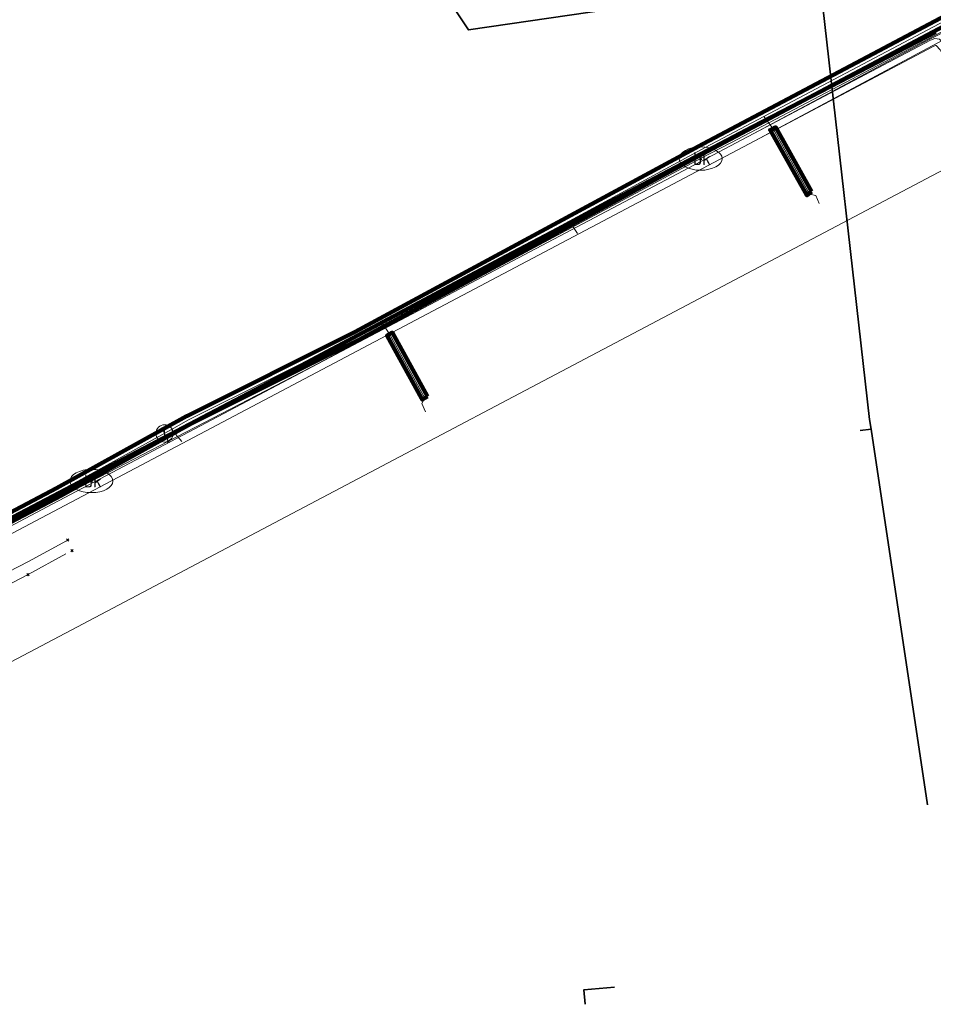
# Model space of a CAD drawing. Header units: metres. Extents: x 81432 to 82113, y 447367 to 448265.
# Tile 4 of 11: x 81691 to 81797, y 447578 to 447692. Entities that reach past the tile are written whole.
import ezdxf
from ezdxf.enums import TextEntityAlignment as Align
from ezdxf.lldxf.tags import DXFTag

# ---------------------------------------------------------------- set-up
doc = ezdxf.new("R2010")
doc.units = ezdxf.units.M
doc.linetypes.add('RI-OVERIG', pattern=[17, 5, -2, 2, -2, 0, -2, 2, -2])
doc.layers.get('0').update_dxf_attribs({"lineweight": 25})
for name, color, linetype, lineweight in [('B-WE-KL-DATA-G', 90, 'KL-DATA-N', 18), ('B-WE-KL-DATA_HULPSTUK-S', 90, 'Continuous', 25), ('B-WE-KL-DATA_KABELBED-G', 90, 'Continuous', 100), ('B-WE-KL-ET_LS-G', 190, 'KL-LS-N', 18), ('B-WE-KL-ET_MS-G', 130, 'KL-MS-N', 18), ('B-WE-KL-GAS_HD-G', 30, 'KL-GAS-HD-N', 18), ('B-WE-KL-OVERIG_MANTELBUIS-G', 8, 'Continuous', 100), ('B-WE-KL-WATER-G', 170, 'KL-WATER-N', 18), ('B-WE-KL-WATER-S', 170, 'Continuous', 25), ('B-WE-KL-WATER_HULPSTUK-S', 170, 'Continuous', 25), ('B-WE-RI-VRIJVERVAL-G', 210, 'RI-OVERIG', 18), ('B-WE-RI-VRIJVERVAL_HULPSTUK-S', 210, 'Continuous', 25), ('V-WE-KL-GAS_HD-G', 30, 'KL-GAS-HD-V', 35)]:
    doc.layers.add(name, color=color, linetype=linetype, lineweight=lineweight)
doc.styles.add('NLCS-ISO', font='NLCS-ISO.ttf')
doc.styles.get("Standard").update_dxf_attribs({"font": 'NLCS-ISO.ttf'})
tags = doc.linetypes.add('KL-DATA-N', pattern='A,4,-1,[101,NLCS.shx,S=0.5,R=0,X=0,Y=0],-1,4,-1,["D",Standard,S=1,R=0,X=-0.25,Y=-0.5],-1.5', length=12.5).pattern_tags.tags
tags[18] = DXFTag(74, 10)
tags = doc.linetypes.add('KL-GAS-HD-N', pattern='A,4,-1,[69,NLCS.shx,S=0.5,R=0,X=0,Y=0],-1,4,-1,["H",Standard,S=1,R=0,X=0,Y=-0.5],-2', length=13).pattern_tags.tags
tags[18] = DXFTag(74, 10)
tags = doc.linetypes.add('KL-GAS-HD-V', pattern='A,2,[24,NLCS.shx,S=0.5,R=0,X=0,Y=0],2,-1,[69,NLCS.shx,S=0.5,R=0,X=0,Y=0],-1,2,[24,NLCS.shx,S=0.5,R=0,X=0,Y=0],2,-1,["H",Standard,S=1,R=0,X=0,Y=-0.5],-2', length=13).pattern_tags.tags
tags[34] = DXFTag(74, 10)
tags = doc.linetypes.add('KL-LS-N', pattern='A,4,-1,[103,NLCS.shx,S=0.75,R=0,X=0,Y=0],-1,4,-1,["L",Standard,S=1,R=0,X=0,Y=-0.5],-2', length=13).pattern_tags.tags
tags[18] = DXFTag(74, 10)
tags = doc.linetypes.add('KL-MS-N', pattern='A,4,-1,[103,NLCS.shx,S=0.75,R=0,X=0,Y=0],-1,4,-1,["M",Standard,S=1,R=0,X=0,Y=-0.5],-2', length=13).pattern_tags.tags
tags[18] = DXFTag(74, 10)
doc.linetypes.add('KL-WATER-N', pattern='A,7,-0.5,[168,NLCS.shx,S=0.75,R=0,X=0.75,Y=0],-2', length=9.5)

# ---------------------------------------------------------------- blocks, each defined once
blk = doc.blocks.new('SKL-WTB_HULP_OVERIG-SO')
at = {"color": 0, "linetype": 'ByBlock', "lineweight": 18}
for points in [[(-0.14, 0.14), (0.14, -0.14)], [(0.14, 0.14), (-0.14, -0.14)]]:
    blk.add_lwpolyline(points, dxfattribs=at)
at = {"color": 0, "linetype": 'ByBlock', "lineweight": 18, "style": 'NLCS-ISO', "flags": 1}
for tag, p in [('TYPE', (1.5, 0)), ('LABEL', (1.5, -1.5)), ('OMSCHRIJVING', (1.5, -3))]:
    blk.add_attdef(tag, p, '', height=1, dxfattribs=at)
blk = doc.blocks.new('SKL-WATER_BRANDKRAAN_BRANDPUT-SO')
at = {"color": 0, "linetype": 'ByBlock', "lineweight": 18}
blk.add_ellipse((0, 0), major_axis=(2.5, 0), ratio=0.54, dxfattribs=at)
at = {"color": 0, "linetype": 'ByBlock', "lineweight": 18, "style": 'NLCS-ISO'}
blk.add_text('bk', height=1.5, dxfattribs=at).set_placement((0.16, 0), align=Align.MIDDLE_CENTER)
blk = doc.blocks.new('SKL-WTB_HULP_AFSLUITER-SO')
at = {"color": 0, "linetype": 'ByBlock', "lineweight": 18}
blk.add_lwpolyline([(0, 0.8), (0, -0.8)], dxfattribs=at)
blk.add_circle((0, 0), 1, dxfattribs=at)
at = {"color": 0, "linetype": 'ByBlock', "lineweight": 18, "style": 'NLCS-ISO', "flags": 1}
for tag, p in [('TYPE', (1.5, 0)), ('LABEL', (1.5, -1.5)), ('OMSCHRIJVING', (1.5, -3))]:
    blk.add_attdef(tag, p, '', height=1, dxfattribs=at)
blk = doc.blocks.new('SRI-HULP_OVERIG-SO')
at = {"color": 0, "linetype": 'ByBlock', "lineweight": 18}
for points in [[(-0.14, 0.14), (0.14, -0.14)], [(0.14, 0.14), (-0.14, -0.14)]]:
    blk.add_lwpolyline(points, dxfattribs=at)
at = {"color": 0, "linetype": 'ByBlock', "lineweight": 18, "style": 'NLCS-ISO', "flags": 1}
for tag, p in [('TYPE', (1.5, 0)), ('LABEL', (1.5, -1.5)), ('OMSCHRIJVING', (1.5, -3))]:
    blk.add_attdef(tag, p, '', height=1, dxfattribs=at)

msp = doc.modelspace()

# ---------------------------------------------------------------- linework, layer by layer
at = {"layer": 'B-WE-KL-DATA-G', "flags": 128}
for points in [[(81796.64, 447689.33), (81798.19, 447690.13), (81797.82, 447690.84), (81796.27, 447690.04), (81775.91, 447679.14), (81694.53, 447636.15), (81667.04, 447621.62), (81656.43, 447616.3), (81649.37, 447612.83), (81644.09, 447611.28), (81639.45, 447610.66), (81636.21, 447610.66), (81630.45, 447611.5), (81627.23, 447612.46), (81623.95, 447613.71), (81619.53, 447616.24), (81615.55, 447619.37), (81612.26, 447622.86), (81610.14, 447625.97), (81607.94, 447630.07), (81606.33, 447634.24), (81606.26, 447634.42), (81606.06, 447635.26), (81605.86, 447636.71), (81605.39, 447637.62)], [(81604.25, 447636.81), (81604.03, 447639.23), (81603.79, 447639.35), (81603.28, 447639), (81603.15, 447638.4), (81603.64, 447636.4), (81604.08, 447635.7), (81605.33, 447634.88), (81605.49, 447634.17), (81607.21, 447629.73), (81609.45, 447625.56), (81611.64, 447622.36), (81615.01, 447618.78), (81619.03, 447615.62), (81623.61, 447612.99), (81626.97, 447611.7), (81630.28, 447610.71), (81636.15, 447609.86), (81639.51, 447609.86), (81644.25, 447610.49), (81649.66, 447612.08), (81656.78, 447615.58), (81667.41, 447620.91), (81776.02, 447678.29), (81796.64, 447689.33)]]:
    msp.add_lwpolyline(points, dxfattribs=at)
at = {"layer": 'B-WE-KL-DATA_KABELBED-G', "flags": 128}
for points in [[(81705.14, 447642.64), (81721.04, 447650.99), (81747.21, 447664.89), (81775.86, 447679.95), (81797.03, 447690.91)], [(81683.15, 447631.09), (81705.14, 447642.64)]]:
    msp.add_lwpolyline(points, dxfattribs=at)
at = {"layer": 'B-WE-KL-ET_LS-G', "flags": 128}
for points in [[(81608, 447656.47), (81608.11, 447656.53), (81606.19, 447655.23), (81605.19, 447654.69), (81605.2, 447653.38), (81604.97, 447653.02), (81604.97, 447652.49), (81604.93, 447651.98), (81605.22, 447647.47), (81605.58, 447641.48), (81605.61, 447641.3), (81606.12, 447637.59), (81606.88, 447634.41), (81608.24, 447630.61), (81609.93, 447627.25), (81611.49, 447624.79), (81615.13, 447620.53), (81617.89, 447618.06), (81620.52, 447616.22), (81623.87, 447614.43), (81627.51, 447612.94), (81630.84, 447612.05), (81636.03, 447611.2), (81639.95, 447611.26), (81645.43, 447612.07), (81648.51, 447612.84), (81649.04, 447612.98), (81664.73, 447621.09), (81674.58, 447626.25), (81684.48, 447631.44), (81689.74, 447634.19), (81695.2, 447637.55), (81708.29, 447644.79), (81710.29, 447645.9), (81729.88, 447655.68), (81732.74, 447657.22), (81754.48, 447668.97), (81770.27, 447677.51), (81777.07, 447681.11), (81803.51, 447695.11), (81812.3, 447699.77), (81824.44, 447706.1), (81846.45, 447717.55), (81872.6, 447731.17), (81874.7, 447732.26), (81885.3, 447737.95), (81892.66, 447741.38), (81892.95, 447741.56), (81892.74, 447741.99), (81892.52, 447742.17), (81892.47, 447742.28)], [(81777.07, 447681.11), (81778.16, 447679.67), (81782.4, 447672.11), (81783.13, 447671.95)], [(81783.13, 447671.95), (81783.52, 447671.03)], [(81754.48, 447668.97), (81755.43, 447667.54)], [(81732.74, 447657.22), (81733.66, 447655.83), (81737.72, 447648.44), (81737.37, 447647.81)], [(81737.37, 447647.81), (81737.81, 447646.84)], [(81708.29, 447644.79), (81709.49, 447643.38)]]:
    msp.add_lwpolyline(points, dxfattribs=at)
at = {"layer": 'B-WE-KL-ET_MS-G', "flags": 128}
for points in [[(81832.55, 447622.47), (81831.02, 447623.41), (81829.62, 447625.31), (81826.72, 447630.09), (81818.3, 447644.99), (81817.69, 447646.09), (81806.15, 447666.68), (81806.57, 447670.92), (81806.37, 447672.42), (81804.63, 447676.94), (81798.21, 447689.34), (81797.49, 447690.1), (81796.92, 447690.16), (81796.43, 447689.98), (81775.91, 447679.14), (81694.53, 447636.15), (81667.04, 447621.62), (81656.43, 447616.3), (81649.37, 447612.83), (81644.09, 447611.28), (81639.45, 447610.66), (81636.21, 447610.66), (81630.45, 447611.5), (81627.23, 447612.46), (81623.95, 447613.71), (81619.53, 447616.24), (81615.55, 447619.37), (81612.26, 447622.86), (81610.14, 447625.97), (81607.94, 447630.07), (81606.33, 447634.24), (81606.26, 447634.42), (81606.06, 447635.26), (81605.86, 447636.71), (81605.39, 447637.62)], [(81604.25, 447636.81), (81604.03, 447639.23), (81603.79, 447639.35), (81603.28, 447639), (81603.15, 447638.4), (81603.64, 447636.4), (81604.08, 447635.7), (81605.31, 447634.89), (81605.49, 447634.17), (81607.21, 447629.73), (81609.45, 447625.56), (81611.64, 447622.36), (81615.01, 447618.78), (81619.03, 447615.62), (81623.61, 447612.99), (81626.97, 447611.7), (81630.28, 447610.71), (81636.15, 447609.86), (81639.51, 447609.86), (81644.25, 447610.49), (81649.66, 447612.08), (81656.78, 447615.58), (81667.41, 447620.91), (81776.02, 447678.29), (81796.76, 447689.24), (81797.02, 447689.35), (81797.11, 447689.34), (81797.55, 447688.87), (81797.76, 447688.47), (81803.91, 447676.61), (81805.59, 447672.22), (81805.77, 447670.91), (81805.32, 447666.51), (81816.99, 447645.7), (81817.6, 447644.6), (81826.04, 447629.68), (81828.96, 447624.87), (81830.47, 447622.82), (81831.77, 447622.01)]]:
    msp.add_lwpolyline(points, dxfattribs=at)
at = {"layer": 'B-WE-KL-GAS_HD-G', "flags": 128}
msp.add_lwpolyline([(81608.61, 447622.26), (81609.39, 447622.05), (81615.94, 447620.04), (81622.8, 447614.25), (81640.36, 447609.46), (81644.93, 447601.03), (81647.69, 447595.93), (81682.02, 447613.79), (81804.96, 447678.63)], dxfattribs=at)
at = {"layer": 'B-WE-KL-OVERIG_MANTELBUIS-G', "flags": 128}
for points in [[(81648.71, 447613.7), (81664.99, 447622.02), (81674.18, 447627.06), (81684.06, 447632.24), (81694.96, 447637.99), (81710.05, 447646.34), (81710.06, 447646.34), (81710.06, 447646.34), (81710.07, 447646.35), (81729.65, 447656.12), (81770.04, 447677.95), (81812.07, 447700.22)], [(81812.53, 447699.33), (81770.51, 447677.06), (81730.12, 447655.24), (81710.53, 447645.46), (81695.44, 447637.11), (81684.53, 447631.35), (81674.66, 447626.18), (81665.46, 447621.14), (81649.16, 447612.81), (81648.71, 447613.7)], [(81782.63, 447672.42), (81782.08, 447671.97), (81777.86, 447679.48), (81777.81, 447679.55), (81778.45, 447679.87), (81778.45, 447679.86), (81778.46, 447679.85), (81778.46, 447679.84), (81782.63, 447672.42)], [(81738.03, 447648.61), (81737.42, 447648.26), (81737.32, 447648.44), (81733.36, 447655.65), (81733.33, 447655.7), (81733.94, 447656.04), (81733.96, 447656.02), (81733.96, 447656.01), (81733.96, 447656.01), (81733.97, 447656), (81738.03, 447648.61)]]:
    msp.add_lwpolyline(points, dxfattribs=at)
at = {"layer": 'B-WE-KL-WATER-G', "flags": 128}
for points in [[(81955.15, 447773.72), (81946.34, 447769.16), (81919.67, 447755.18), (81912.07, 447751.08), (81892.74, 447740.78), (81866.08, 447726.79), (81859.96, 447723.59), (81847.79, 447717.23), (81840.5, 447713.34), (81822.03, 447703.75), (81773.25, 447678.08), (81769.74, 447676.23), (81725.4, 447652.5), (81707.96, 447643.44), (81699.01, 447638.81), (81694.54, 447636.46), (81662.57, 447619.63), (81653.27, 447614.64), (81645.84, 447611.39)], [(81707.5, 447644.34), (81707.24, 447644.85)], [(81707.96, 447643.44), (81707.5, 447644.34)]]:
    msp.add_lwpolyline(points, dxfattribs=at)
at = {"layer": 'B-WE-RI-VRIJVERVAL-G', "flags": 128}
for points in [[(81691.71, 447629.47), (81696.23, 447631.95)], [(81691.65, 447627.95), (81696.73, 447630.73)], [(81691.71, 447629.47), (81651.39, 447608.76)], [(81691.65, 447627.95), (81653.96, 447608.55)]]:
    msp.add_lwpolyline(points, dxfattribs=at)
at = {"layer": 'V-WE-KL-GAS_HD-G', "flags": 128}
for points in [[(81780.39, 447696.68), (81742.78, 447691.17), (81673.27, 447795.58)], [(81789.37, 447645.94), (81783.66, 447696.29)], [(81789.53, 447644.82), (81789.37, 447645.94)], [(81789.53, 447644.82), (81788.27, 447644.68)], [(81796.09, 447601.23), (81789.53, 447644.82)], [(81756.35, 447578.08), (81756.17, 447579.74), (81759.74, 447580.05)]]:
    msp.add_lwpolyline(points, dxfattribs=at)

# ---------------------------------------------------------------- block references
at = {"layer": 'B-WE-KL-DATA_HULPSTUK-S'}
msp.add_blockref('SKL-WTB_HULP_OVERIG-SO', (81705.14, 447642.64), dxfattribs=at)
msp.add_blockref('SKL-WTB_HULP_OVERIG-SO', (81705.14, 447642.64), dxfattribs=at)
msp.add_blockref('SKL-WTB_HULP_OVERIG-SO', (81705.14, 447642.64), dxfattribs=at)
at = {"layer": 'B-WE-KL-WATER-S'}
for p in [(81769.74, 447676.23), (81699.01, 447638.81)]:
    msp.add_blockref('SKL-WATER_BRANDKRAAN_BRANDPUT-SO', p, dxfattribs=at)
at = {"layer": 'B-WE-KL-WATER_HULPSTUK-S'}
for name, p in [('SKL-WTB_HULP_OVERIG-SO', (81769.74, 447676.23)), ('SKL-WTB_HULP_AFSLUITER-SO', (81707.5, 447644.34)), ('SKL-WTB_HULP_OVERIG-SO', (81707.24, 447644.85)), ('SKL-WTB_HULP_OVERIG-SO', (81707.96, 447643.44)), ('SKL-WTB_HULP_OVERIG-SO', (81699.01, 447638.81))]:
    msp.add_blockref(name, p, dxfattribs=at)
at = {"layer": 'B-WE-RI-VRIJVERVAL_HULPSTUK-S'}
for p in [(81696.24, 447631.96), (81696.74, 447630.73), (81691.65, 447627.95)]:
    msp.add_blockref('SRI-HULP_OVERIG-SO', p, dxfattribs=at)

doc.saveas('drawing.dxf')
